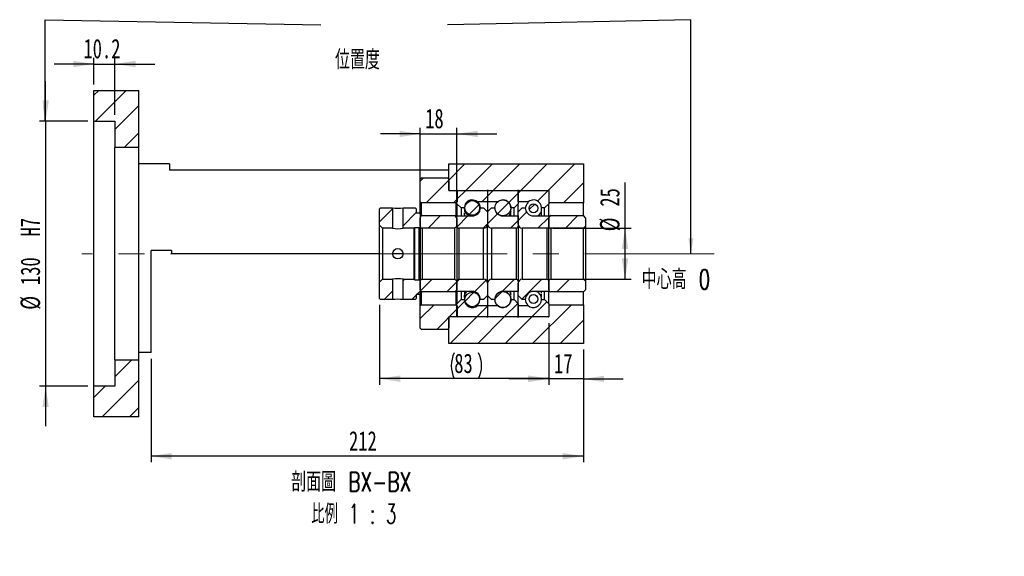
# Paper-space layout 'MBCK25L-I' of a CAD drawing. Header units: millimetres. Extents: x 18 to 332, y 5 to 190.
# Tile 4 of 5: x 171 to 332, y 5 to 92. Entities that reach past the tile are written whole.
import ezdxf

# ---------------------------------------------------------------- set-up
doc = ezdxf.new("R2010")
doc.units = ezdxf.units.MM
doc.linetypes.add('CENTERX2', pattern=[20.32, 12.7, -2.54, 2.54, -2.54])
doc.layers.add('圖層0', color=7, linetype='Continuous')
doc.styles.add('SLDTEXTSTYLE0', font='TXT', dxfattribs={"width": 0.7})
doc.styles.add('SLDTEXTSTYLE1', font='TXT', dxfattribs={"width": 0.7, "bigfont": 'bigfont'})
doc.styles.add('SLDTEXTSTYLE7', font='TXT', dxfattribs={"width": 0.625, "bigfont": 'bigfont'})
doc.dimstyles.new('SLDDIMSTYLE1', dxfattribs={"dimtxt": 0.18, "dimasz": 2.5, "dimexe": 0, "dimexo": 0.0625, "dimgap": 0, "dimtad": 0, "dimtih": 1, "dimtoh": 1, "dimdec": 0, "dimrnd": 1e-09, "dimzin": 0, "dimdsep": 46, "dimtxsty": 'Standard', "dimsah": 1, "dimcen": 0.09, "dimadec": 0, "dimazin": 0, "dimtfac": 2.5, "dimtdec": 0, "dimtofl": 0, "dimtmove": 0, "dimatfit": 3, "dimfxl": 1, "dimfrac": 2, "dimtolj": 1, "dimtzin": 0, "dimarcsym": 0})
doc.dimstyles.new('SLDDIMSTYLE4', dxfattribs={"dimtxt": 3.389974, "dimasz": 2.5, "dimexe": 0, "dimexo": 0.0625, "dimgap": 0.847493, "dimtad": 1, "dimlfac": 3, "dimrnd": 1e-09, "dimzin": 12, "dimdsep": 46, "dimtxsty": 'SLDTEXTSTYLE0', "dimsah": 1, "dimcen": 0.09, "dimadec": 0, "dimazin": 3, "dimtfac": 1, "dimtmove": 0, "dimatfit": 0, "dimfxl": 1, "dimfrac": 2, "dimtolj": 1, "dimtzin": 12, "dimarcsym": 0})
doc.dimstyles.new('SLDDIMSTYLE5', dxfattribs={"dimtxt": 3.389974, "dimasz": 2.5, "dimexe": 0, "dimexo": 0.0625, "dimgap": 0.847493, "dimtad": 1, "dimdec": 1, "dimlfac": 3, "dimrnd": 1e-09, "dimzin": 12, "dimdsep": 46, "dimtxsty": 'SLDTEXTSTYLE0', "dimsah": 1, "dimcen": 0.09, "dimadec": 0, "dimazin": 3, "dimtfac": 1, "dimtdec": 1, "dimtmove": 0, "dimatfit": 0, "dimfxl": 1, "dimfrac": 2, "dimtolj": 1, "dimtzin": 12, "dimarcsym": 0})
doc.dimstyles.new('SLDDIMSTYLE6', dxfattribs={"dimtxt": 3.389974, "dimasz": 2.5, "dimexe": 0, "dimexo": 0.0625, "dimgap": 0.847493, "dimtad": 1, "dimlfac": 3, "dimrnd": 1e-09, "dimzin": 12, "dimdsep": 46, "dimtxsty": 'SLDTEXTSTYLE0', "dimsah": 1, "dimcen": 0.09, "dimadec": 0, "dimazin": 3, "dimtfac": 1, "dimtofl": 0, "dimtmove": 0, "dimatfit": 3, "dimfxl": 1, "dimfrac": 2, "dimtolj": 1, "dimtzin": 12, "dimarcsym": 0})

# ---------------------------------------------------------------- blocks, each defined once
blk = doc.blocks.new('_D_45')
at = {"layer": '圖層0', "color": 7}
for p, q in [((175.34, 75.75), (175.34, 82.27)), ((182.24, 75.75), (174.34, 75.75)), ((175.34, 75.75), (175.34, 32.42)), ((182.24, 32.42), (174.34, 32.42)), ((175.34, 32.42), (175.34, 25.9))]:
    blk.add_line(p, q, dxfattribs=at)
for points in [[(175.34, 75.75), (175.86, 79.14), (174.82, 79.14)], [(175.34, 32.42), (174.82, 29.03), (175.86, 29.03)]]:
    blk.add_solid(points, dxfattribs=at)
at = {"layer": '圖層0', "color": 7, "char_height": 3.175, "attachment_point": 1, "rotation": 90, "style": 'SLDTEXTSTYLE0'}
for s, insert in [('H7', (171.24, 56.9)), ('130', (171.24, 48.96)), ('%%c', (171.24, 44.93))]:
    blk.add_mtext(s, dxfattribs=dict(at, insert=insert))
blk = doc.blocks.new('_D_46')
at = {"layer": '圖層0', "color": 7}
for p, q in [((183.24, 81.75), (183.24, 86.08)), ((186.64, 76.75), (186.64, 86.08)), ((183.24, 85.08), (176.72, 85.08)), ((183.24, 85.08), (186.64, 85.08)), ((186.64, 85.08), (193.16, 85.08))]:
    blk.add_line(p, q, dxfattribs=at)
for points in [[(183.24, 85.08), (179.85, 85.6), (179.85, 84.56)], [(186.64, 85.08), (190.03, 84.56), (190.03, 85.6)]]:
    blk.add_solid(points, dxfattribs=at)
at = {"layer": '圖層0', "color": 7, "insert": (181.52, 89.18), "char_height": 3.175, "attachment_point": 1, "style": 'SLDTEXTSTYLE0'}
blk.add_mtext('10.2', dxfattribs=at)
blk = doc.blocks.new('_D_47')
at = {"layer": '圖層0', "color": 7}
for p, q in [((236.57, 60.97), (236.57, 74.66)), ((242.57, 60.97), (242.57, 74.66)), ((236.57, 73.66), (230.05, 73.66)), ((236.57, 73.66), (242.57, 73.66)), ((242.57, 73.66), (249.09, 73.66))]:
    blk.add_line(p, q, dxfattribs=at)
for points in [[(236.57, 73.66), (233.18, 74.18), (233.18, 73.14)], [(242.57, 73.66), (245.96, 73.14), (245.96, 74.18)]]:
    blk.add_solid(points, dxfattribs=at)
at = {"layer": '圖層0', "color": 7, "insert": (237.37, 77.76), "char_height": 3.175, "attachment_point": 1, "style": 'SLDTEXTSTYLE0'}
blk.add_mtext('18', dxfattribs=at)
blk = doc.blocks.new('_D_48')
at = {"layer": '圖層0', "color": 7}
for p, q in [((270.05, 58.25), (270.05, 65.74)), ((258.24, 58.25), (271.05, 58.25)), ((270.05, 49.92), (270.05, 58.25)), ((258.24, 49.92), (271.05, 49.92))]:
    blk.add_line(p, q, dxfattribs=at)
for points in [[(270.05, 58.25), (269.52, 54.86), (270.57, 54.86)], [(270.05, 49.92), (270.57, 53.31), (269.52, 53.31)]]:
    blk.add_solid(points, dxfattribs=at)
at = {"layer": '圖層0', "color": 7, "char_height": 3.175, "attachment_point": 1, "rotation": 90, "style": 'SLDTEXTSTYLE0'}
for s, insert in [('25', (265.95, 61.77)), ('%%c', (265.95, 57.74))]:
    blk.add_mtext(s, dxfattribs=dict(at, insert=insert))
blk = doc.blocks.new('_D_49')
at = {"layer": '圖層0', "color": 7}
for p, q in [((229.91, 45.75), (229.91, 32.67)), ((257.57, 42.75), (257.57, 32.67)), ((257.57, 33.67), (229.91, 33.67))]:
    blk.add_line(p, q, dxfattribs=at)
for centre, start, end in [((246.37, 35.78), 153.4349, 206.5651), ((241.87, 35.78), 333.4349, 26.5651)]:
    blk.add_arc(centre, 4.73, start, end, dxfattribs=at)
for points in [[(229.91, 33.67), (233.3, 33.14), (233.3, 34.19)], [(257.57, 33.67), (254.18, 34.19), (254.18, 33.14)]]:
    blk.add_solid(points, dxfattribs=at)
at = {"layer": '圖層0', "color": 7, "insert": (242.13, 37.76), "char_height": 3.175, "attachment_point": 1, "style": 'SLDTEXTSTYLE0'}
blk.add_mtext('83', dxfattribs=at)
blk = doc.blocks.new('_D_50')
at = {"layer": '圖層0', "color": 7}
for p, q in [((257.57, 42.75), (257.57, 32.63)), ((263.24, 38.42), (263.24, 32.63)), ((257.57, 33.63), (251.05, 33.63)), ((263.24, 33.63), (257.57, 33.63)), ((263.24, 33.63), (269.76, 33.63))]:
    blk.add_line(p, q, dxfattribs=at)
for points in [[(257.57, 33.63), (254.18, 34.15), (254.18, 33.11)], [(263.24, 33.63), (266.63, 33.11), (266.63, 34.15)]]:
    blk.add_solid(points, dxfattribs=at)
at = {"layer": '圖層0', "color": 7, "insert": (258.43, 37.72), "char_height": 3.175, "attachment_point": 1, "style": 'SLDTEXTSTYLE0'}
blk.add_mtext('17', dxfattribs=at)
blk = doc.blocks.new('_D_51')
at = {"layer": '圖層0', "color": 7}
for p, q in [((263.24, 38.42), (263.24, 20)), ((192.57, 36.92), (192.57, 20)), ((263.24, 21), (192.57, 21))]:
    blk.add_line(p, q, dxfattribs=at)
for points in [[(192.57, 21), (195.96, 20.47), (195.96, 21.52)], [(263.24, 21), (259.85, 21.52), (259.85, 20.47)]]:
    blk.add_solid(points, dxfattribs=at)
at = {"layer": '圖層0', "color": 7, "insert": (224.93, 25.09), "char_height": 3.175, "attachment_point": 1, "style": 'SLDTEXTSTYLE0'}
blk.add_mtext('212', dxfattribs=at)
blk = doc.blocks.new('SW_NOTE_14')
at = {"layer": '圖層0', "color": 0, "char_height": 3.175, "attachment_point": 2}
for s, insert, style in [('\\M+19655\\M+196CA\\M+19AA4 BX-BX', (11.86, 4.09), 'SLDTEXTSTYLE1'), ('\\M+194E4\\M+197E1 1 : 3', (12.3, -1.14), 'SLDTEXTSTYLE7')]:
    blk.add_mtext(s, dxfattribs=dict(at, insert=insert, style=style))

psp = doc.layouts.new('MBCK25L-I')

# ---------------------------------------------------------------- hatches: boundary and pattern name
at = {"linetype": 'Continuous', "lineweight": 18}
h = psp.add_hatch(dxfattribs=at)
h.set_pattern_fill('ANSI31', style=0)
edge = h.paths.add_edge_path(flags=0)
edge.add_arc((242.673, 64.3162), 0.1, 90, 180)
edge.add_line((242.573, 64.3162), (242.573, 62.2496))
edge.add_line((242.573, 62.2496), (243.2396, 61.5829))
edge.add_line((243.2396, 61.5829), (243.7813, 61.5829))
edge.add_arc((245.073, 61.5829), 1.2917, 47.348118, 180, ccw=False)
edge.add_line((245.9481, 62.5329), (247.573, 62.5329))
edge.add_line((247.573, 62.5329), (247.573, 64.3162))
edge.add_arc((247.473, 64.3162), 0.1, 0, 90)
edge.add_line((247.473, 64.4162), (242.673, 64.4162))
h = psp.add_hatch(dxfattribs=at)
h.set_pattern_fill('ANSI31', style=0)
edge = h.paths.add_edge_path(flags=0)
edge.add_arc((252.473, 64.3162), 0.1, 0, 90)
edge.add_line((252.473, 64.4162), (247.673, 64.4162))
edge.add_arc((247.673, 64.3162), 0.1, 90, 180)
edge.add_line((247.573, 64.3162), (247.573, 62.5329))
edge.add_line((247.573, 62.5329), (249.1978, 62.5329))
edge.add_arc((250.073, 61.5829), 1.2917, 0, 132.651882, ccw=False)
edge.add_line((251.3646, 61.5829), (251.9063, 61.5829))
edge.add_line((251.9063, 61.5829), (252.573, 62.2496))
edge.add_line((252.573, 62.2496), (252.573, 64.3162))
h = psp.add_hatch(dxfattribs=at)
h.set_pattern_fill('ANSI31', style=0)
edge = h.paths.add_edge_path(flags=0)
edge.add_arc((257.473, 64.3162), 0.1, 0, 90)
edge.add_line((257.473, 64.4162), (252.673, 64.4162))
edge.add_arc((252.673, 64.3162), 0.1, 90, 180)
edge.add_line((252.573, 64.3162), (252.573, 62.5329))
edge.add_line((252.573, 62.5329), (254.1978, 62.5329))
edge.add_arc((255.073, 61.5829), 1.2917, 0, 132.651882, ccw=False)
edge.add_line((256.3646, 61.5829), (256.9063, 61.5829))
edge.add_line((256.9063, 61.5829), (257.573, 62.2496))
edge.add_line((257.573, 62.2496), (257.573, 64.3162))
h = psp.add_hatch(dxfattribs=at)
h.set_pattern_fill('ANSI31', style=0)
edge = h.paths.add_edge_path(flags=0)
edge.add_arc((250.073, 61.578), 1.3056, 0, 360)
h = psp.add_hatch(dxfattribs=at)
h.set_pattern_fill('ANSI31', style=0)
h.paths.add_polyline_path([(232.0563, 61.5829), (230.073, 61.5829), (229.9063, 61.4162), (229.9063, 58.7496), (230.4063, 58.2496), (232.0563, 58.2496)], flags=0)
h = psp.add_hatch(dxfattribs=at)
h.set_pattern_fill('ANSI31', style=0)
h.paths.add_polyline_path([(236.4063, 60.7496), (235.9063, 60.7496), (235.9063, 61.4162), (235.7396, 61.5829), (233.7563, 61.5829), (233.7563, 58.2496), (235.573, 58.2496), (235.6563, 58.3329), (236.4063, 58.3329), (236.573, 58.4996), (236.573, 60.5829)], flags=0)
h = psp.add_hatch(dxfattribs=at)
h.set_pattern_fill('ANSI31', style=0)
edge = h.paths.add_edge_path(flags=0)
edge.add_line((247.573, 60.9162), (246.9063, 61.5829))
edge.add_line((246.9063, 61.5829), (246.4063, 61.5829))
edge.add_arc((245.073, 61.5829), 1.3333, 270, 360, ccw=False)
edge.add_line((245.073, 60.2496), (242.573, 60.2496))
edge.add_line((242.573, 60.2496), (242.573, 58.5829))
edge.add_arc((242.9063, 58.5829), 0.3333, 180, 270)
edge.add_line((242.9063, 58.2496), (246.9063, 58.2496))
edge.add_arc((246.9063, 58.9162), 0.6667, 270, 360)
edge.add_line((247.573, 58.9162), (247.573, 60.9162))
h = psp.add_hatch(dxfattribs=at)
h.set_pattern_fill('ANSI31', style=0)
edge = h.paths.add_edge_path(flags=0)
edge.add_arc((245.073, 61.5598), 1.197, 0, 360)
h = psp.add_hatch(dxfattribs=at)
h.set_pattern_fill('ANSI31', style=0)
edge = h.paths.add_edge_path(flags=0)
edge.add_line((248.2396, 61.5829), (247.573, 60.9162))
edge.add_line((247.573, 60.9162), (247.573, 58.9162))
edge.add_arc((248.2396, 58.9162), 0.6667, 180, 270)
edge.add_line((248.2396, 58.2496), (252.2396, 58.2496))
edge.add_arc((252.2396, 58.5829), 0.3333, 270, 360)
edge.add_line((252.573, 58.5829), (252.573, 60.2496))
edge.add_line((252.573, 60.2496), (250.073, 60.2496))
edge.add_arc((250.073, 61.5829), 1.3333, 180, 270, ccw=False)
edge.add_line((248.7396, 61.5829), (248.2396, 61.5829))
h = psp.add_hatch(dxfattribs=at)
h.set_pattern_fill('ANSI31', style=0)
edge = h.paths.add_edge_path(flags=0)
edge.add_line((253.2396, 61.5829), (252.573, 60.9162))
edge.add_line((252.573, 60.9162), (252.573, 58.9162))
edge.add_arc((253.2396, 58.9162), 0.6667, 180, 270)
edge.add_line((253.2396, 58.2496), (257.2396, 58.2496))
edge.add_arc((257.2396, 58.5829), 0.3333, 270, 360)
edge.add_line((257.573, 58.5829), (257.573, 60.2496))
edge.add_line((257.573, 60.2496), (255.073, 60.2496))
edge.add_arc((255.073, 61.5829), 1.3333, 180, 270, ccw=False)
edge.add_line((253.7396, 61.5829), (253.2396, 61.5829))
h = psp.add_hatch(dxfattribs=at)
h.set_pattern_fill('ANSI31', style=0)
edge = h.paths.add_edge_path(flags=0)
edge.add_arc((255.073, 61.499), 0.7261, 0, 360)
h = psp.add_hatch(dxfattribs=at)
h.set_pattern_fill('ANSI31', style=0)
edge = h.paths.add_edge_path(flags=0)
edge.add_line((257.9063, 58.2496), (263.2396, 58.2496))
edge.add_line((263.2396, 58.2496), (263.573, 58.5829))
edge.add_line((263.573, 58.5829), (263.573, 59.9662))
edge.add_line((263.573, 59.9662), (263.2396, 60.2996))
edge.add_line((263.2396, 60.2996), (257.9063, 60.2996))
edge.add_arc((257.9063, 59.9662), 0.3333, 90, 180)
edge.add_line((257.573, 59.9662), (257.573, 58.5829))
edge.add_arc((257.9063, 58.5829), 0.3333, 180, 270)
h = psp.add_hatch(dxfattribs=at)
h.set_pattern_fill('ANSI31', style=0)
h.paths.add_polyline_path([(229.9063, 49.4162), (229.9063, 46.7496), (230.073, 46.5829), (232.0563, 46.5829), (232.0563, 49.9162), (230.4063, 49.9162)], flags=0)
h = psp.add_hatch(dxfattribs=at)
h.set_pattern_fill('ANSI31', style=0)
h.paths.add_polyline_path([(235.9063, 47.4162), (236.4063, 47.4162), (236.573, 47.5829), (236.573, 49.6662), (236.4063, 49.8329), (235.6563, 49.8329), (235.573, 49.9162), (233.7563, 49.9162), (233.7563, 46.5829), (235.7396, 46.5829), (235.9063, 46.7496)], flags=0)
h = psp.add_hatch(dxfattribs=at)
h.set_pattern_fill('ANSI31', style=0)
edge = h.paths.add_edge_path(flags=0)
edge.add_line((246.9063, 46.5829), (247.573, 47.2496))
edge.add_line((247.573, 47.2496), (247.573, 49.2496))
edge.add_arc((246.9063, 49.2496), 0.6667, 360, 450)
edge.add_line((246.9063, 49.9162), (242.9063, 49.9162))
edge.add_arc((242.9063, 49.5829), 0.3333, 90, 180)
edge.add_line((242.573, 49.5829), (242.573, 47.9162))
edge.add_line((242.573, 47.9162), (245.073, 47.9162))
edge.add_arc((245.073, 46.5829), 1.3333, 0, 90, ccw=False)
edge.add_line((246.4063, 46.5829), (246.9063, 46.5829))
h = psp.add_hatch(dxfattribs=at)
h.set_pattern_fill('ANSI31', style=0)
edge = h.paths.add_edge_path(flags=0)
edge.add_line((247.573, 47.2496), (248.2396, 46.5829))
edge.add_line((248.2396, 46.5829), (248.7396, 46.5829))
edge.add_arc((250.073, 46.5829), 1.3333, 90, 180, ccw=False)
edge.add_line((250.073, 47.9162), (252.573, 47.9162))
edge.add_line((252.573, 47.9162), (252.573, 49.5829))
edge.add_arc((252.2396, 49.5829), 0.3333, 0, 90)
edge.add_line((252.2396, 49.9162), (248.2396, 49.9162))
edge.add_arc((248.2396, 49.2496), 0.6667, 90, 180)
edge.add_line((247.573, 49.2496), (247.573, 47.2496))
h = psp.add_hatch(dxfattribs=at)
h.set_pattern_fill('ANSI31', style=0)
edge = h.paths.add_edge_path(flags=0)
edge.add_line((252.573, 47.2496), (253.2396, 46.5829))
edge.add_line((253.2396, 46.5829), (253.7396, 46.5829))
edge.add_arc((255.073, 46.5829), 1.3333, 90, 180, ccw=False)
edge.add_line((255.073, 47.9162), (257.573, 47.9162))
edge.add_line((257.573, 47.9162), (257.573, 49.5829))
edge.add_arc((257.2396, 49.5829), 0.3333, 0, 90)
edge.add_line((257.2396, 49.9162), (253.2396, 49.9162))
edge.add_arc((253.2396, 49.2496), 0.6667, 90, 180)
edge.add_line((252.573, 49.2496), (252.573, 47.2496))
h = psp.add_hatch(dxfattribs=at)
h.set_pattern_fill('ANSI31', style=0)
edge = h.paths.add_edge_path(flags=0)
edge.add_line((263.573, 48.1996), (263.573, 49.5829))
edge.add_line((263.573, 49.5829), (263.2396, 49.9162))
edge.add_line((263.2396, 49.9162), (257.9063, 49.9162))
edge.add_arc((257.9063, 49.5829), 0.3333, 90, 180)
edge.add_line((257.573, 49.5829), (257.573, 48.1996))
edge.add_arc((257.9063, 48.1996), 0.3333, 180, 270)
edge.add_line((257.9063, 47.8662), (263.2396, 47.8662))
edge.add_line((263.2396, 47.8662), (263.573, 48.1996))
h = psp.add_hatch(dxfattribs=at)
h.set_pattern_fill('ANSI31', style=0)
edge = h.paths.add_edge_path(flags=0)
edge.add_arc((245.073, 46.6059), 1.197, 0, 360)
h = psp.add_hatch(dxfattribs=at)
h.set_pattern_fill('ANSI31', style=0)
edge = h.paths.add_edge_path(flags=0)
edge.add_arc((250.073, 46.5878), 1.3056, 0, 360)
h = psp.add_hatch(dxfattribs=at)
h.set_pattern_fill('ANSI31', style=0)
edge = h.paths.add_edge_path(flags=0)
edge.add_arc((255.073, 46.6667), 0.7261, 0, 360)
h = psp.add_hatch(dxfattribs=at)
h.set_pattern_fill('ANSI31', style=0)
edge = h.paths.add_edge_path(flags=0)
edge.add_arc((242.673, 43.8496), 0.1, 180, 270)
edge.add_line((242.673, 43.7496), (247.473, 43.7496))
edge.add_arc((247.473, 43.8496), 0.1, 270, 360)
edge.add_line((247.573, 43.8496), (247.573, 45.6329))
edge.add_line((247.573, 45.6329), (245.9481, 45.6329))
edge.add_arc((245.073, 46.5829), 1.2917, 180, 312.651882, ccw=False)
edge.add_line((243.7813, 46.5829), (243.2396, 46.5829))
edge.add_line((243.2396, 46.5829), (242.573, 45.9162))
edge.add_line((242.573, 45.9162), (242.573, 43.8496))
h = psp.add_hatch(dxfattribs=at)
h.set_pattern_fill('ANSI31', style=0)
edge = h.paths.add_edge_path(flags=0)
edge.add_arc((252.473, 43.8496), 0.1, 270, 360)
edge.add_line((252.573, 43.8496), (252.573, 45.9162))
edge.add_line((252.573, 45.9162), (251.9063, 46.5829))
edge.add_line((251.9063, 46.5829), (251.3646, 46.5829))
edge.add_arc((250.073, 46.5829), 1.2917, 227.348118, 360, ccw=False)
edge.add_line((249.1978, 45.6329), (247.573, 45.6329))
edge.add_line((247.573, 45.6329), (247.573, 43.8496))
edge.add_arc((247.673, 43.8496), 0.1, 180, 270)
edge.add_line((247.673, 43.7496), (252.473, 43.7496))
h = psp.add_hatch(dxfattribs=at)
h.set_pattern_fill('ANSI31', style=0)
edge = h.paths.add_edge_path(flags=0)
edge.add_arc((257.473, 43.8496), 0.1, 270, 360)
edge.add_line((257.573, 43.8496), (257.573, 45.9162))
edge.add_line((257.573, 45.9162), (256.9063, 46.5829))
edge.add_line((256.9063, 46.5829), (256.3646, 46.5829))
edge.add_arc((255.073, 46.5829), 1.2917, 227.348118, 360, ccw=False)
edge.add_line((254.1978, 45.6329), (252.573, 45.6329))
edge.add_line((252.573, 45.6329), (252.573, 43.8496))
edge.add_arc((252.673, 43.8496), 0.1, 180, 270)
edge.add_line((252.673, 43.7496), (257.473, 43.7496))
at = {"layer": '圖層0', "linetype": 'Continuous', "lineweight": 18}
h = psp.add_hatch(dxfattribs=at)
h.set_pattern_fill('ANSI31', color=256, style=0)
h.paths.add_polyline_path([(190.573, 80.7495), (183.2396, 80.7495), (183.2396, 75.7495), (186.6396, 75.7495), (186.6396, 71.4162), (190.573, 71.4162)], flags=0)
h = psp.add_hatch(dxfattribs=at)
h.set_pattern_fill('ANSI31', color=256, style=0)
h.paths.add_polyline_path([(263.2396, 62.4162), (263.2396, 68.7496), (241.2396, 68.7496), (241.2396, 64.4162), (257.573, 64.4162), (257.573, 62.4162)], flags=0)
h = psp.add_hatch(dxfattribs=at)
h.set_pattern_fill('ANSI31', color=256, style=0)
edge = h.paths.add_edge_path(flags=0)
edge.add_line((236.573, 66.2496), (236.573, 62.5829))
edge.add_line((236.573, 62.5829), (236.7396, 62.4162))
edge.add_line((236.7396, 62.4162), (242.4563, 62.4162))
edge.add_line((242.4563, 62.4162), (242.623, 62.5829))
edge.add_line((242.623, 62.5829), (242.623, 64.2496))
edge.add_line((242.623, 64.2496), (242.4563, 64.4162))
edge.add_line((242.4563, 64.4162), (241.373, 64.4162))
edge.add_arc((241.373, 64.5496), 0.1333, 180, 270, ccw=False)
edge.add_line((241.2396, 64.5496), (241.2396, 66.2496))
edge.add_line((241.2396, 66.2496), (241.073, 66.4162))
edge.add_line((241.073, 66.4162), (236.7396, 66.4162))
edge.add_line((236.7396, 66.4162), (236.573, 66.2496))
h = psp.add_hatch(dxfattribs=at)
h.set_pattern_fill('ANSI31', color=256, style=0)
edge = h.paths.add_edge_path(flags=0)
edge.add_line((236.9063, 58.2496), (242.2396, 58.2496))
edge.add_line((242.2396, 58.2496), (242.573, 58.5829))
edge.add_line((242.573, 58.5829), (242.573, 59.9662))
edge.add_line((242.573, 59.9662), (242.2396, 60.2996))
edge.add_line((242.2396, 60.2996), (236.9063, 60.2996))
edge.add_arc((236.9063, 59.9662), 0.3333, 90, 180)
edge.add_line((236.573, 59.9662), (236.573, 58.5829))
edge.add_arc((236.9063, 58.5829), 0.3333, 180, 270)
h = psp.add_hatch(dxfattribs=at)
h.set_pattern_fill('ANSI31', color=256, style=0)
edge = h.paths.add_edge_path(flags=0)
edge.add_line((242.573, 48.1996), (242.573, 49.5829))
edge.add_line((242.573, 49.5829), (242.2396, 49.9162))
edge.add_line((242.2396, 49.9162), (236.9063, 49.9162))
edge.add_arc((236.9063, 49.5829), 0.3333, 90, 180)
edge.add_line((236.573, 49.5829), (236.573, 48.1996))
edge.add_arc((236.9063, 48.1996), 0.3333, 180, 270)
edge.add_line((236.9063, 47.8662), (242.2396, 47.8662))
edge.add_line((242.2396, 47.8662), (242.573, 48.1996))
h = psp.add_hatch(dxfattribs=at)
h.set_pattern_fill('ANSI31', color=256, style=0)
edge = h.paths.add_edge_path(flags=0)
edge.add_line((242.4563, 45.7496), (236.7396, 45.7496))
edge.add_line((236.7396, 45.7496), (236.573, 45.5829))
edge.add_line((236.573, 45.5829), (236.573, 41.9162))
edge.add_line((236.573, 41.9162), (236.7396, 41.7496))
edge.add_line((236.7396, 41.7496), (241.073, 41.7496))
edge.add_line((241.073, 41.7496), (241.2396, 41.9162))
edge.add_line((241.2396, 41.9162), (241.2396, 43.6162))
edge.add_arc((241.373, 43.6162), 0.1333, 90, 180, ccw=False)
edge.add_line((241.373, 43.7496), (242.4563, 43.7496))
edge.add_line((242.4563, 43.7496), (242.623, 43.9162))
edge.add_line((242.623, 43.9162), (242.623, 45.5829))
edge.add_line((242.623, 45.5829), (242.4563, 45.7496))
h = psp.add_hatch(dxfattribs=at)
h.set_pattern_fill('ANSI31', color=256, style=0)
h.paths.add_polyline_path([(263.2396, 39.4162), (263.2396, 45.7496), (257.573, 45.7496), (257.573, 43.7496), (241.2396, 43.7496), (241.2396, 39.4162)], flags=0)
h = psp.add_hatch(dxfattribs=at)
h.set_pattern_fill('ANSI31', color=256, style=0)
h.paths.add_polyline_path([(183.2396, 27.4162), (190.573, 27.4162), (190.573, 36.7495), (186.6396, 36.7495), (186.6396, 32.4162), (183.2396, 32.4162)], flags=0)

# ---------------------------------------------------------------- linework, layer by layer
at = {"color": 7, "linetype": 'Continuous', "lineweight": 25}
for p, q in [((183.2396, 75.7495), (183.2396, 80.7495)), ((183.2396, 80.7495), (190.573, 80.7495)), ((190.573, 71.4162), (190.573, 80.7495)), ((183.2396, 75.7495), (186.6396, 75.7495)), ((183.2396, 32.4162), (183.2396, 75.7495)), ((186.6396, 75.7495), (186.6396, 71.4162)), ((190.573, 71.4162), (186.6396, 71.4162)), ((186.6396, 36.7495), (186.6396, 71.4162)), ((190.573, 36.7495), (190.573, 71.4162)), ((195.573, 68.7496), (190.573, 68.7496)), ((195.573, 68.7496), (195.573, 67.7496)), ((241.2396, 67.7496), (195.573, 67.7496)), ((241.2396, 64.4162), (241.2396, 68.7496)), ((241.2396, 68.7496), (263.2396, 68.7496)), ((263.2396, 68.7496), (263.2396, 62.4162)), ((236.7396, 66.4162), (236.573, 66.2496)), ((236.573, 62.5829), (236.573, 66.2496)), ((241.073, 66.4162), (236.7396, 66.4162)), ((241.2396, 66.2496), (241.073, 66.4162)), ((241.2396, 66.2496), (241.2396, 64.5495)), ((241.2396, 64.4162), (257.573, 64.4162)), ((241.373, 64.4162), (242.4563, 64.4162)), ((242.623, 64.2496), (242.4563, 64.4162)), ((242.673, 64.4162), (247.473, 64.4162)), ((247.673, 64.4162), (252.473, 64.4162)), ((252.673, 64.4162), (257.473, 64.4162)), ((257.573, 64.4162), (257.573, 62.4162)), ((242.573, 62.2495), (242.573, 64.3162)), ((242.623, 64.2496), (242.623, 62.5829)), ((247.573, 64.3162), (247.573, 62.5329)), ((252.573, 62.5329), (252.573, 64.3162)), ((252.573, 64.3162), (252.573, 62.2495)), ((257.573, 64.3162), (257.573, 62.2495)), ((230.073, 61.5829), (229.9063, 61.4162)), ((229.9063, 58.7496), (229.9063, 61.4162)), ((230.073, 61.5829), (232.0563, 61.5829)), ((232.0563, 61.5829), (232.0563, 58.2496)), ((233.7563, 58.2496), (233.7563, 61.5829)), ((233.7563, 61.5829), (235.7396, 61.5829)), ((235.9063, 61.4162), (235.7396, 61.5829)), ((235.9063, 61.4162), (235.9063, 60.7496)), ((236.573, 62.5829), (236.7396, 62.4162)), ((236.573, 60.5829), (236.573, 62.5829)), ((242.4563, 62.4162), (236.7396, 62.4162)), ((236.7396, 62.4162), (236.7396, 60.2549)), ((242.4563, 62.4162), (242.623, 62.5829)), ((242.4563, 60.0829), (242.4563, 62.4162)), ((243.2396, 61.5829), (242.573, 62.2495)), ((242.573, 62.2495), (242.573, 60.2496)), ((243.2396, 61.5829), (243.2396, 60.2496)), ((243.7813, 61.5829), (243.2396, 61.5829)), ((243.7813, 61.5829), (243.7813, 61.5785)), ((243.7813, 61.2291), (243.7813, 60.9095)), ((245.9481, 62.5329), (245.9481, 62.5271)), ((247.573, 62.5329), (245.9481, 62.5329)), ((246.4063, 61.5829), (246.9063, 61.5829)), ((246.9063, 61.5829), (247.573, 60.9162)), ((247.573, 62.5329), (247.573, 60.9162)), ((249.1978, 62.5329), (247.573, 62.5329)), ((247.573, 60.9162), (248.2396, 61.5829)), ((248.2396, 61.5829), (248.7396, 61.5829)), ((248.7766, 61.4228), (248.7607, 61.3469)), ((251.9063, 61.5829), (251.3646, 61.5829)), ((251.3646, 61.2196), (251.3646, 61.3876)), ((252.573, 62.2495), (251.9063, 61.5829)), ((251.9063, 60.2496), (251.9063, 61.5829)), ((254.1978, 62.5329), (252.573, 62.5329)), ((252.573, 60.9162), (252.573, 62.2495)), ((252.573, 60.9162), (253.2396, 61.5829)), ((253.2396, 61.5829), (253.7396, 61.5829)), ((254.1978, 62.3619), (254.1978, 62.5329)), ((256.3646, 61.435), (256.3646, 61.5829)), ((256.9063, 61.5829), (256.3646, 61.5829)), ((257.573, 62.2495), (256.9063, 61.5829)), ((256.9063, 60.2496), (256.9063, 61.5829)), ((263.2396, 62.4162), (257.573, 62.4162)), ((257.573, 60.2496), (257.573, 62.2495)), ((263.2396, 60.2996), (263.2396, 62.4162)), ((235.9063, 60.7496), (236.4063, 60.7496)), ((236.573, 60.5829), (236.4063, 60.7496)), ((236.573, 60.5829), (236.573, 58.4996)), ((236.573, 58.5829), (236.573, 59.9662)), ((236.9063, 60.2996), (242.2396, 60.2996)), ((242.573, 59.9662), (242.2396, 60.2996)), ((242.573, 60.2496), (245.073, 60.2496)), ((242.573, 58.5829), (242.573, 60.2496)), ((242.573, 59.9662), (242.573, 58.5829)), ((243.7813, 60.4352), (243.7813, 60.2496)), ((247.573, 60.9162), (247.573, 58.9162)), ((250.073, 60.2496), (252.573, 60.2496)), ((251.3646, 60.2496), (251.3646, 60.7802)), ((252.573, 58.9162), (252.573, 60.9162)), ((252.573, 60.2496), (252.573, 58.5829)), ((255.073, 60.2496), (257.573, 60.2496)), ((256.2764, 60.6917), (256.2521, 60.7401)), ((256.3646, 60.2496), (256.3646, 61.0318)), ((257.573, 60.2496), (257.573, 58.5829)), ((257.573, 58.5829), (257.573, 59.9662)), ((257.9063, 60.2996), (263.2396, 60.2996)), ((263.573, 59.9662), (263.2396, 60.2996)), ((263.573, 59.9662), (263.573, 58.5829)), ((229.9063, 58.7496), (230.4063, 58.2496)), ((229.9063, 49.4162), (229.9063, 58.7496)), ((230.4063, 58.2496), (230.4063, 49.9162)), ((232.0563, 58.2496), (230.4063, 58.2496)), ((235.573, 58.2496), (233.7563, 58.2496)), ((235.573, 58.2496), (235.6563, 58.3329)), ((235.573, 49.9162), (235.573, 58.2496)), ((236.4063, 58.3329), (235.6563, 58.3329)), ((235.6563, 58.3329), (235.6563, 49.8329)), ((236.4063, 58.3329), (236.573, 58.4996)), ((236.4063, 49.8329), (236.4063, 58.3329)), ((236.573, 58.4996), (236.573, 49.6662)), ((236.9063, 58.2496), (236.9063, 49.9162)), ((242.2396, 58.2496), (236.9063, 58.2496)), ((242.2396, 58.2496), (242.573, 58.5829)), ((242.2396, 49.9162), (242.2396, 58.2496)), ((242.573, 58.5829), (242.573, 49.5829)), ((242.9063, 49.9162), (242.9063, 58.2496)), ((246.9063, 58.2496), (242.9063, 58.2496)), ((246.9063, 49.9162), (246.9063, 58.2496)), ((247.573, 49.2496), (247.573, 58.9162)), ((248.2396, 58.2496), (248.2396, 49.9162)), ((252.2396, 58.2496), (248.2396, 58.2496)), ((252.2396, 58.2496), (252.2396, 49.9162)), ((252.573, 58.5829), (252.573, 49.5829)), ((253.2396, 58.2496), (253.2396, 49.9162)), ((257.2396, 58.2496), (253.2396, 58.2496)), ((257.2396, 58.2496), (257.2396, 49.9162)), ((257.573, 49.5829), (257.573, 58.5829)), ((257.9063, 58.2496), (257.9063, 49.9162)), ((263.2396, 58.2496), (257.9063, 58.2496)), ((263.2396, 58.2496), (263.573, 58.5829)), ((263.2396, 49.9162), (263.2396, 58.2496)), ((263.573, 58.5829), (263.573, 49.5829)), ((195.9063, 54.5829), (192.573, 54.5829)), ((192.573, 37.9162), (192.573, 54.5829)), ((195.9063, 54.5829), (195.9063, 54.0829)), ((229.9063, 54.0829), (195.9063, 54.0829)), ((233.7452, 54.0829), (232.0563, 54.0829)), ((230.4063, 49.9162), (229.9063, 49.4162)), ((230.4063, 49.9162), (232.0563, 49.9162)), ((232.0563, 49.9162), (232.0563, 46.5829)), ((233.7563, 49.9162), (235.573, 49.9162)), ((233.7563, 46.5829), (233.7563, 49.9162)), ((235.6563, 49.8329), (235.573, 49.9162)), ((236.9063, 49.9162), (242.2396, 49.9162)), ((242.573, 49.5829), (242.2396, 49.9162)), ((242.9063, 49.9162), (246.9063, 49.9162)), ((248.2396, 49.9162), (252.2396, 49.9162)), ((253.2396, 49.9162), (257.2396, 49.9162)), ((257.9063, 49.9162), (263.2396, 49.9162)), ((263.573, 49.5829), (263.2396, 49.9162)), ((229.9063, 46.7496), (229.9063, 49.4162)), ((235.6563, 49.8329), (236.4063, 49.8329)), ((236.573, 49.6662), (236.4063, 49.8329)), ((236.573, 49.6662), (236.573, 47.5829)), ((236.573, 48.1995), (236.573, 49.5829)), ((242.573, 49.5829), (242.573, 48.1995)), ((242.573, 47.9162), (242.573, 49.5829)), ((247.573, 49.2496), (247.573, 47.2496)), ((252.573, 49.5829), (252.573, 47.9162)), ((252.573, 47.2496), (252.573, 49.2496)), ((257.573, 48.1995), (257.573, 49.5829)), ((257.573, 49.5829), (257.573, 47.9162)), ((263.573, 49.5829), (263.573, 48.1995)), ((229.9063, 46.7496), (230.073, 46.5829)), ((235.7396, 46.5829), (235.9063, 46.7496)), ((235.9063, 47.4162), (235.9063, 46.7496)), ((236.4063, 47.4162), (235.9063, 47.4162)), ((236.4063, 47.4162), (236.573, 47.5829)), ((236.573, 45.5829), (236.573, 47.5829)), ((236.7396, 47.9109), (236.7396, 45.7496)), ((242.2396, 47.8662), (236.9063, 47.8662)), ((242.2396, 47.8662), (242.573, 48.1995)), ((242.4563, 45.7496), (242.4563, 48.0829)), ((245.073, 47.9162), (242.573, 47.9162)), ((242.573, 47.9162), (242.573, 45.9162)), ((243.2396, 47.9162), (243.2396, 46.5829)), ((243.7813, 47.9162), (243.7813, 47.281)), ((243.7813, 46.855), (243.7813, 46.5829)), ((247.573, 47.2496), (246.9063, 46.5829)), ((247.573, 47.2496), (247.573, 45.6329)), ((248.2396, 46.5829), (247.573, 47.2496)), ((252.573, 47.9162), (250.073, 47.9162)), ((251.3646, 47.5925), (251.3646, 47.9162)), ((251.3646, 46.9185), (251.3646, 47.1309)), ((251.9063, 46.5829), (251.9063, 47.9162)), ((253.2396, 46.5829), (252.573, 47.2496)), ((252.573, 45.9162), (252.573, 47.2496)), ((257.573, 47.9162), (255.073, 47.9162)), ((256.3646, 46.9974), (256.3646, 47.4948)), ((256.9063, 46.5829), (256.9063, 47.9162)), ((257.573, 45.9162), (257.573, 47.9162)), ((263.2396, 47.8662), (257.9063, 47.8662)), ((263.2396, 47.8662), (263.573, 48.1995)), ((263.2396, 45.7496), (263.2396, 47.8662)), ((232.0563, 46.5829), (230.073, 46.5829)), ((235.7396, 46.5829), (233.7563, 46.5829)), ((236.7396, 45.7496), (236.573, 45.5829)), ((236.573, 41.9162), (236.573, 45.5829)), ((236.7396, 45.7496), (242.4563, 45.7496)), ((242.623, 45.5829), (242.4563, 45.7496)), ((242.573, 45.9162), (243.2396, 46.5829)), ((242.573, 43.8496), (242.573, 45.9162)), ((242.623, 45.5829), (242.623, 43.9162)), ((243.2396, 46.5829), (243.7813, 46.5829)), ((245.9481, 45.7893), (245.9481, 45.6329)), ((245.9481, 45.6329), (247.573, 45.6329)), ((246.9063, 46.5829), (246.4063, 46.5829)), ((247.573, 45.6329), (247.573, 43.8496)), ((247.573, 45.6329), (249.1978, 45.6329)), ((248.7396, 46.5829), (248.2396, 46.5829)), ((251.3646, 46.5829), (251.9063, 46.5829)), ((251.9063, 46.5829), (252.573, 45.9162)), ((252.573, 45.9162), (252.573, 43.8496)), ((252.573, 45.6329), (254.1978, 45.6329)), ((252.573, 43.8496), (252.573, 45.6329)), ((253.7396, 46.5829), (253.2396, 46.5829)), ((254.1978, 45.6329), (254.1978, 45.6822)), ((256.3646, 46.5829), (256.3646, 46.6246)), ((256.3646, 46.5829), (256.9063, 46.5829)), ((256.9063, 46.5829), (257.573, 45.9162)), ((257.573, 45.9162), (257.573, 43.8496)), ((257.573, 45.7496), (257.573, 43.7496)), ((257.573, 45.7496), (263.2396, 45.7496)), ((263.2396, 45.7496), (263.2396, 39.4162)), ((241.2396, 39.4162), (241.2396, 43.7496)), ((257.573, 43.7496), (241.2396, 43.7496)), ((241.2396, 43.6162), (241.2396, 41.9162)), ((242.4563, 43.7496), (241.373, 43.7496)), ((242.4563, 43.7496), (242.623, 43.9162)), ((247.473, 43.7496), (242.673, 43.7496)), ((252.473, 43.7496), (247.673, 43.7496)), ((257.473, 43.7496), (252.673, 43.7496)), ((236.573, 41.9162), (236.7396, 41.7496)), ((241.073, 41.7496), (241.2396, 41.9162)), ((236.7396, 41.7496), (241.073, 41.7496)), ((263.2396, 39.4162), (241.2396, 39.4162)), ((192.573, 37.9162), (190.573, 37.9162)), ((186.6396, 36.7495), (186.6396, 32.4162)), ((186.6396, 36.7495), (190.573, 36.7495)), ((190.573, 27.4162), (190.573, 36.7495)), ((183.2396, 27.4162), (183.2396, 32.4162)), ((186.6396, 32.4162), (183.2396, 32.4162)), ((190.573, 27.4162), (183.2396, 27.4162))]:
    psp.add_line(p, q, dxfattribs=at)
at = {"color": 7, "linetype": 'Continuous', "lineweight": 25, "flags": 128}
for points in [[(251.2224, 60.2496), (251.1703, 60.3314), (251.1625, 60.3424)], [(243.8231, 47.9162), (243.8263, 47.9077), (243.9476, 47.6654)], [(246.2239, 46.2772), (246.3196, 46.4775), (246.3936, 46.7666)], [(256.4063, 47.6592), (256.3966, 47.8199), (256.3813, 47.9162)]]:
    psp.add_lwpolyline(points, dxfattribs=at)
at = {"color": 7, "linetype": 'Continuous', "lineweight": 25}
for centre, radius in [((250.073, 61.578), 1.3056), ((245.073, 61.5598), 1.197), ((255.073, 61.499), 0.7261), ((232.9063, 54.0829), 0.85), ((245.073, 46.6059), 1.197), ((250.073, 46.5878), 1.3056), ((255.073, 46.6667), 0.7261)]:
    psp.add_circle(centre, radius, dxfattribs=at)
for centre, radius, start, end in [((241.373, 64.5495), 0.1333, 180, 270), ((242.673, 64.3162), 0.1, 90, 180), ((247.473, 64.3162), 0.1, 0, 90), ((247.673, 64.3162), 0.1, 90, 180), ((252.473, 64.3162), 0.1, 0, 90), ((252.673, 64.3162), 0.1, 90, 180), ((257.473, 64.3162), 0.1, 0, 90), ((245.073, 61.5829), 1.2917, 47.348118, 180), ((250.073, 61.5829), 1.2917, 0, 132.651882), ((255.073, 61.5829), 1.2917, 0, 132.651882), ((232.9063, 69.0575), 7.5228, 263.512284, 276.487716), ((245.073, 61.5598), 1.3333, 180, 259.334252), ((245.073, 61.5829), 1.3333, 270, 0), ((245.073, 61.5598), 1.3333, 0.494939, 45.597924), ((250.073, 61.5829), 1.3333, 180, 270), ((255.073, 61.5829), 1.3333, 180, 270), ((255.073, 61.3625), 1.3333, 132.983234, 175.35134), ((255.073, 61.3625), 1.3333, 303.41619, 360), ((236.9063, 59.9662), 0.3333, 90, 180), ((245.073, 60.7659), 1.3333, 180, 202.785363), ((250.073, 61.111), 1.3333, 319.755462, 360), ((257.9063, 59.9662), 0.3333, 90, 180), ((232.9063, 62.3704), 4.2076, 258.345142, 281.654858), ((236.9063, 58.5829), 0.3333, 180, 270), ((242.9063, 58.5829), 0.3333, 180, 270), ((246.9063, 58.9162), 0.6667, 270, 0), ((248.2396, 58.9162), 0.6667, 180, 270), ((252.2396, 58.5829), 0.3333, 270, 0), ((253.2396, 58.9162), 0.6667, 180, 270), ((257.2396, 58.5829), 0.3333, 270, 0), ((257.9063, 58.5829), 0.3333, 180, 270), ((232.9063, 45.7953), 4.2077, 78.34534, 101.65466), ((236.9063, 49.5829), 0.3333, 90, 180), ((242.9063, 49.5829), 0.3333, 90, 180), ((246.9063, 49.2496), 0.6667, 360, 90), ((248.2396, 49.2496), 0.6667, 90, 180), ((252.2396, 49.5829), 0.3333, 0, 90), ((253.2396, 49.2496), 0.6667, 90, 180), ((257.2396, 49.5829), 0.3333, 0, 90), ((257.9063, 49.5829), 0.3333, 90, 180), ((236.9063, 48.1995), 0.3333, 180, 270), ((245.073, 46.9503), 1.3333, 133.577545, 180), ((245.073, 46.5829), 1.3333, 0, 90), ((250.073, 46.5829), 1.3333, 90, 180), ((250.073, 46.5878), 1.3333, 0, 85.098513), ((250.073, 47.2618), 1.3333, 0, 29.395572), ((255.073, 46.5829), 1.3333, 90, 180), ((255.073, 46.6667), 1.3333, 0, 69.573351), ((257.9063, 48.1995), 0.3333, 180, 270), ((232.9063, 39.1083), 7.5228, 83.512284, 96.487716), ((245.073, 46.5829), 1.2917, 180, 312.651882), ((250.073, 46.5878), 1.3333, 180.104584, 225.472288), ((250.073, 46.5829), 1.2917, 227.348118, 0), ((255.073, 46.6667), 1.3333, 181.801683, 226.024449), ((255.073, 46.5829), 1.2917, 227.348118, 0), ((241.373, 43.6162), 0.1333, 90, 180), ((242.673, 43.8496), 0.1, 180, 270), ((247.473, 43.8496), 0.1, 270, 360), ((247.673, 43.8496), 0.1, 180, 270), ((252.473, 43.8496), 0.1, 270, 0), ((252.673, 43.8496), 0.1, 180, 270), ((257.473, 43.8496), 0.1, 270, 0)]:
    psp.add_arc(centre, radius, start, end, dxfattribs=at)
at = {"layer": '圖層0', "color": 7, "linetype": 'CENTERX2', "lineweight": 18, "ltscale": 1.666667}
psp.add_line((284.6252, 54.0829), (181.2396, 54.0829), dxfattribs=at)

# ---------------------------------------------------------------- block references
at = {"layer": '圖層0'}
psp.add_blockref('SW_NOTE_14', (213.4119, 14.3015), dxfattribs=at)

# ---------------------------------------------------------------- texts
at = {"layer": '圖層0', "color": 7, "char_height": 3.175, "attachment_point": 1, "style": 'SLDTEXTSTYLE1'}
for s, insert in [('\\M+188CA\\M+19275\\M+19378', (222.6463, 87.3712)), ('\\M+19286\\M+19053\\M+18D82 0', (272.7609, 51.4669))]:
    psp.add_mtext(s, dxfattribs=dict(at, insert=insert))

# ---------------------------------------------------------------- dimensions: what is measured, and where the dimension line sits
at = {"layer": '圖層0', "color": 7}
for base, p1, p2, dimstyle, picture, middle in [((186.6396, 85.0829), (183.2396, 80.7495), (186.6396, 75.7495), 'SLDDIMSTYLE5', '_D_46', (184.9945, 85.0829)), ((242.573, 73.6629), (236.573, 59.9662), (242.573, 59.9662), 'SLDDIMSTYLE4', '_D_47', (239.359, 73.6629)), ((257.573, 33.6295), (263.2396, 39.4162), (257.573, 43.7496), 'SLDDIMSTYLE4', '_D_50', (260.4134, 33.6295)), ((192.573, 20.9957), (263.2396, 39.4162), (192.573, 37.9162), 'SLDDIMSTYLE6', '_D_51', (227.9063, 20.9957))]:
    dim = psp.add_linear_dim(base=base, p1=p1, p2=p2, dimstyle=dimstyle, dxfattribs=at)
    dim.commit()
    dim.dimension.update_dxf_attribs({"geometry": picture, "text_midpoint": middle, "dimtype": 160})
for base, p1, p2, text, dimstyle, picture, middle in [((175.3377, 32.4162), (183.2396, 75.7495), (183.2396, 32.4162), '%%c<>  H7', 'SLDDIMSTYLE5', '_D_45', (175.3377, 53.4542)), ((270.0459, 58.2496), (257.2396, 49.9162), (257.2396, 58.2496), '%%c<>', 'SLDDIMSTYLE6', '_D_48', (270.0459, 61.7422))]:
    dim = psp.add_linear_dim(base=base, p1=p1, p2=p2, angle=90, text=text, dimstyle=dimstyle, dxfattribs=at)
    dim.commit()
    dim.dimension.update_dxf_attribs({"geometry": picture, "text_midpoint": middle, "dimtype": 160})
dim = psp.add_linear_dim(base=(229.9063, 33.6659), p1=(257.573, 43.7496), p2=(229.9063, 46.7496), text='(<>)', dimstyle='SLDDIMSTYLE6', dxfattribs=at)
dim.commit()
dim.dimension.update_dxf_attribs({"geometry": '_D_49', "text_midpoint": (244.1195, 33.6659), "dimtype": 160})

# ---------------------------------------------------------------- leaders
for points in [[(175.2818, 75.7495), (175.2818, 92.3213), (220.3012, 91.4779)], [(280.8167, 54.0829), (280.8167, 92.3213), (241.0462, 91.4779)]]:
    psp.add_leader(points, dimstyle='SLDDIMSTYLE1', dxfattribs=at)

doc.saveas('drawing.dxf')
